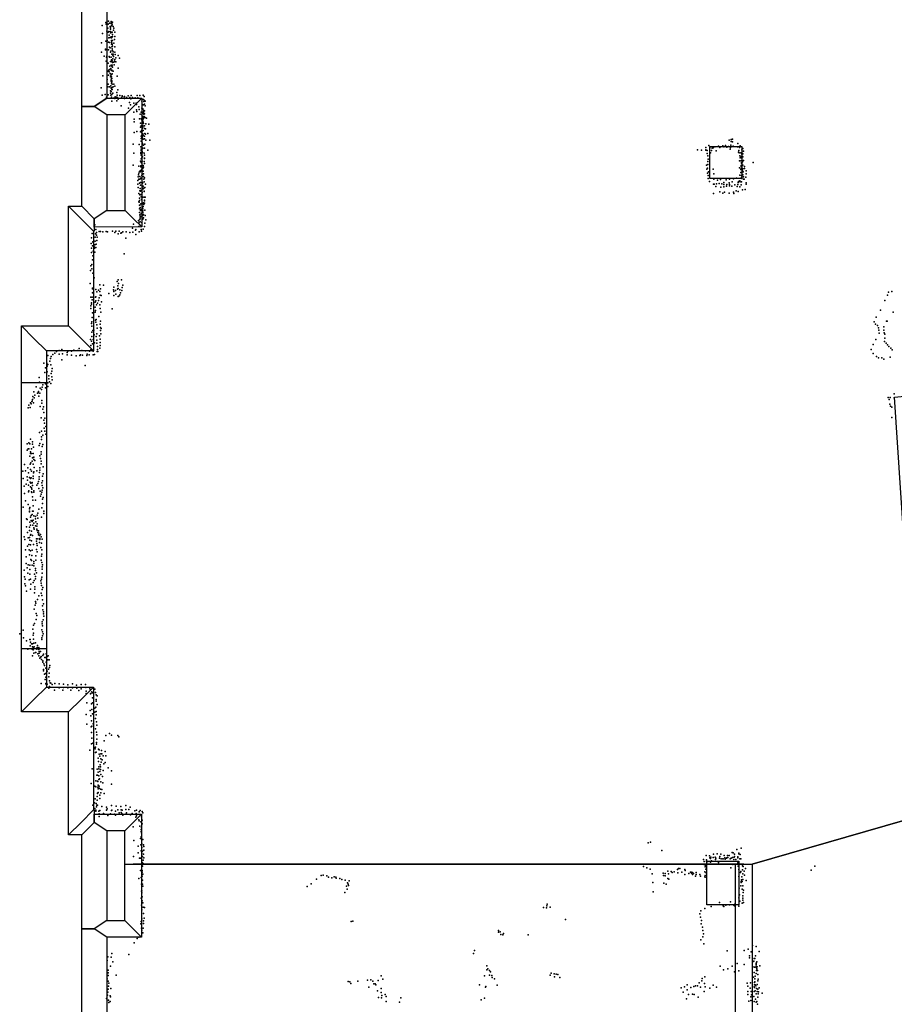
# Model space of a CAD drawing. Extents: x 6875 to 21635, y -14011 to 21863.
# Tile 9 of 16: x 6875 to 13182, y 6027 to 13128. Entities that reach past the tile are written whole.
import ezdxf

# ---------------------------------------------------------------- set-up
doc = ezdxf.new("R2010")
doc.units = 0
for name, color, linetype in [('DOORS', 7, 'continuous'), ('P', 9, 'continuous'), ('ROOMS', 1, 'continuous'), ('WALLS', 3, 'continuous')]:
    doc.layers.add(name, color=color, linetype=linetype)

msp = doc.modelspace()

# ---------------------------------------------------------------- linework, layer by layer
at = {"layer": 'DOORS'}
msp.add_lwpolyline([(6888.1, 8590.4), (6888.1, 10510.4), (7068.1, 10510.4), (7068.1, 8590.4), (6888.1, 8590.4)], dxfattribs=at)
at = {"layer": 'P'}
for p in [(7469, 13086), (7497, 13107), (7498, 13097), (7510, 13068), (7514, 13096), (7515, 13117), (7523, 13102), (7527, 13078), (7531, 13070), (7535, 13114), (7535, 13111), (7535, 13101), (7536, 13084), (7540, 13101), (7542, 13091), (7545, 13111), (7548, 13080), (7555, 13067), (7471, 13028), (7503, 13045), (7514, 13039), (7519, 13042), (7519, 12998), (7521, 13016), (7527, 13000), (7529, 13033), (7530, 13059), (7530, 13042), (7534, 13005), (7536, 13035), (7536, 12998), (7539, 12999), (7543, 13039), (7544, 13008), (7545, 13022), (7551, 13053), (7562, 13037), (7562, 13008), (7466, 12960), (7496, 12973), (7505, 12978), (7515, 12965), (7523, 12963), (7523, 12930), (7527, 12926), (7537, 12979), (7538, 12967), (7538, 12952), (7539, 12959), (7540, 12932), (7542, 12948), (7545, 12979), (7545, 12936), (7554, 12959), (7558, 12985), (7562, 12932), (7465, 12895), (7484, 12865), (7493, 12910), (7495, 12915), (7500, 12859), (7503, 12865), (7515, 12911), (7521, 12862), (7522, 12857), (7529, 12894), (7532, 12900), (7535, 12858), (7540, 12879), (7541, 12918), (7545, 12907), (7545, 12879), (7546, 12873), (7549, 12897), (7550, 12880), (7551, 12862), (7560, 12893), (7563, 12877), (7569, 12854), (7584, 12871), (7498, 12830), (7513, 12815), (7525, 12794), (7530, 12826), (7534, 12800), (7535, 12827), (7537, 12799), (7538, 12838), (7540, 12794), (7541, 12799), (7543, 12831), (7545, 12820), (7545, 12786), (7546, 12846), (7553, 12822), (7556, 12803), (7558, 12828), (7562, 12842), (7569, 12824), (7595, 12851), (7474, 12723), (7510, 12757), (7516, 12729), (7517, 12763), (7520, 12752), (7522, 12768), (7527, 12741), (7529, 12715), (7532, 12724), (7532, 12718), (7533, 12777), (7534, 12763), (7534, 12733), (7537, 12717), (7540, 12765), (7540, 12735), (7542, 12759), (7543, 12737), (7548, 12757), (7579, 12720), (7584, 12778), (7507, 12697), (7511, 12643), (7514, 12663), (7522, 12645), (7532, 12650), (7534, 12689), (7535, 12700), (7535, 12685), (7538, 12671), (7539, 12679), (7540, 12703), (7540, 12687), (7541, 12662), (7549, 12644), (7555, 12662), (7562, 12649), (7462, 12636), (7470, 12584), (7492, 12588), (7500, 12570), (7513, 12586), (7529, 12614), (7530, 12598), (7533, 12584), (7534, 12635), (7534, 12611), (7535, 12637), (7539, 12624), (7539, 12588), (7541, 12639), (7543, 12624), (7546, 12599), (7563, 12571), (7573, 12570), (7576, 12602), (7577, 12583), (7583, 12622), (7598, 12582), (7613, 12578), (7614, 12574), (7629, 12571), (7631, 12575), (7658, 12580), (7680, 12581), (7721, 12581), (7741, 12581), (7765, 12583), (7773, 12575), (7536, 12569), (7540, 12540), (7551, 12561), (7558, 12562), (7561, 12560), (7576, 12543), (7581, 12566), (7584, 12554), (7606, 12508), (7608, 12564), (7631, 12560), (7645, 12567), (7667, 12531), (7669, 12568), (7675, 12513), (7677, 12557), (7688, 12567), (7697, 12527), (7707, 12564), (7714, 12525), (7718, 12516), (7727, 12564), (7733, 12499), (7757, 12541), (7763, 12515), (7767, 12552), (7768, 12515), (7770, 12538), (7774, 12520), (7775, 12545), (7779, 12541), (7779, 12508), (7659, 12490), (7699, 12461), (7718, 12479), (7719, 12465), (7736, 12480), (7744, 12447), (7750, 12461), (7755, 12489), (7757, 12443), (7759, 12481), (7759, 12462), (7759, 12432), (7761, 12455), (7763, 12482), (7763, 12456), (7764, 12485), (7767, 12464), (7767, 12431), (7769, 12458), (7771, 12472), (7771, 12447), (7772, 12431), (7774, 12450), (7776, 12470), (7701, 12410), (7701, 12392), (7740, 12414), (7747, 12382), (7750, 12362), (7752, 12413), (7756, 12405), (7758, 12383), (7760, 12423), (7761, 12380), (7763, 12362), (7764, 12405), (7764, 12394), (7764, 12358), (7766, 12389), (7767, 12421), (7767, 12416), (7767, 12380), (7774, 12362), (7781, 12422), (7784, 12376), (7789, 12419), (7806, 12374), (7700, 12314), (7720, 12321), (7746, 12320), (7747, 12352), (7752, 12287), (7754, 12330), (7757, 12313), (7757, 12295), (7758, 12344), (7760, 12353), (7760, 12286), (7761, 12352), (7761, 12327), (7762, 12354), (7763, 12306), (7763, 12304), (7765, 12330), (7766, 12295), (7775, 12343), (7776, 12288), (7777, 12308), (7782, 12341), (7782, 12303), (7799, 12308), (7694, 12231), (7736, 12227), (7750, 12252), (7751, 12271), (7755, 12278), (7756, 12252), (7758, 12265), (7759, 12239), (7759, 12228), (7760, 12233), (7761, 12273), (7761, 12234), (7761, 12226), (7765, 12266), (7768, 12223), (7775, 12268), (7778, 12231), (7785, 12258), (7813, 12259), (11844, 12221), (11914, 12217), (11947, 12218), (11964, 12220), (11991, 12260), (12003, 12223), (12005, 12265), (12006, 12249), (12016, 12266), (12016, 12247), (12021, 12216), (12055, 12236), (12071, 12219), (7698, 12165), (7748, 12170), (7748, 12162), (7749, 12211), (7751, 12184), (7751, 12151), (7752, 12194), (7754, 12155), (7756, 12145), (7757, 12166), (7758, 12202), (7759, 12177), (7760, 12199), (7761, 12170), (7763, 12201), (7772, 12166), (7773, 12166), (7775, 12201), (7776, 12150), (7800, 12188), (11763, 12189), (11793, 12187), (11823, 12190), (11824, 12206), (11824, 12186), (11832, 12164), (11833, 12185), (11838, 12147), (11851, 12204), (11856, 12168), (11863, 12184), (11870, 12201), (11875, 12204), (11887, 12210), (11897, 12183), (11924, 12206), (11954, 12211), (11975, 12209), (11987, 12214), (11999, 12195), (12001, 12207), (12051, 12211), (12059, 12173), (12060, 12185), (12064, 12167), (12066, 12207), (12069, 12145), (12075, 12168), (12082, 12190), (12083, 12159), (12089, 12161), (12090, 12198), (12094, 12181), (7694, 12079), (7747, 12108), (7748, 12074), (7750, 12099), (7752, 12125), (7753, 12106), (7757, 12131), (7757, 12093), (7758, 12108), (7760, 12140), (7766, 12077), (7773, 12106), (7775, 12130), (7775, 12128), (7776, 12090), (11827, 12078), (11837, 12106), (11837, 12084), (11840, 12123), (12065, 12109), (12068, 12111), (12071, 12132), (12072, 12110), (12079, 12141), (12079, 12136), (12079, 12077), (12080, 12132), (12081, 12099), (12081, 12093), (12084, 12113), (12084, 12077), (12088, 12102), (12090, 12138), (12091, 12080), (12096, 12112), (12165, 12098), (7732, 12008), (7734, 12072), (7734, 12021), (7738, 12034), (7743, 12030), (7747, 12040), (7749, 12068), (7752, 12070), (7755, 12035), (7756, 12066), (7756, 12047), (7757, 12049), (7757, 12005), (7761, 12015), (7764, 12056), (7764, 12035), (7766, 12035), (7768, 12017), (7769, 12065), (11831, 12049), (11835, 12058), (11836, 12021), (11841, 12005), (11843, 12031), (11875, 12051), (11880, 12017), (12067, 12059), (12068, 12007), (12075, 12047), (12075, 12025), (12077, 12070), (12078, 12055), (12080, 12004), (12085, 12009), (12088, 12050), (12088, 12037), (12088, 12035), (12089, 12008), (12090, 12052), (12093, 12031), (12101, 12056), (12102, 12069), (12114, 12038), (12115, 12017), (7726, 11969), (7726, 11943), (7730, 11995), (7733, 11977), (7738, 11949), (7739, 11977), (7742, 11996), (7746, 11953), (7746, 11935), (7747, 11980), (7749, 11986), (7760, 11954), (7761, 11950), (7769, 11997), (7771, 11979), (7773, 11958), (7774, 11987), (7782, 11943), (11841, 11982), (11849, 11960), (11879, 11942), (11882, 11979), (11884, 11942), (11901, 11945), (11908, 11970), (11920, 11946), (11930, 11976), (11939, 11945), (11953, 11953), (11954, 11939), (11970, 11974), (11975, 11940), (11992, 11952), (11993, 11979), (11993, 11940), (12014, 11958), (12023, 11981), (12032, 11938), (12045, 11986), (12054, 11940), (12056, 11953), (12059, 11960), (12068, 11965), (12071, 11959), (12078, 11938), (12080, 11991), (12080, 11958), (12082, 11983), (12094, 11995), (12095, 11979), (12099, 11979), (12112, 11993), (12115, 11951), (12115, 11941), (7729, 11918), (7735, 11874), (7741, 11894), (7741, 11864), (7744, 11911), (7744, 11865), (7747, 11892), (7748, 11868), (7752, 11895), (7759, 11881), (7760, 11923), (7765, 11928), (7766, 11909), (7771, 11912), (7772, 11891), (7773, 11888), (7777, 11917), (11878, 11875), (11895, 11924), (11923, 11886), (11931, 11921), (11945, 11878), (11952, 11923), (11957, 11884), (11973, 11927), (11992, 11877), (11993, 11930), (12011, 11927), (12023, 11885), (12026, 11875), (12042, 11894), (12049, 11925), (12056, 11888), (12068, 11923), (12088, 11900), (12108, 11903), (7735, 11815), (7737, 11812), (7739, 11841), (7739, 11823), (7740, 11790), (7741, 11790), (7749, 11799), (7751, 11850), (7754, 11831), (7762, 11849), (7763, 11799), (7768, 11808), (7771, 11794), (7773, 11847), (7775, 11821), (7776, 11827), (7776, 11804), (7779, 11847), (7738, 11763), (7739, 11738), (7742, 11720), (7745, 11773), (7747, 11751), (7748, 11758), (7750, 11731), (7752, 11727), (7760, 11769), (7761, 11737), (7762, 11738), (7764, 11765), (7764, 11750), (7765, 11780), (7767, 11722), (7778, 11754), (7416, 11649), (7696, 11653), (7731, 11680), (7733, 11659), (7737, 11667), (7741, 11686), (7743, 11697), (7745, 11712), (7745, 11700), (7745, 11669), (7754, 11708), (7757, 11666), (7763, 11690), (7764, 11717), (7769, 11699), (7778, 11661), (7781, 11717), (7784, 11684), (7397, 11587), (7422, 11584), (7424, 11616), (7429, 11593), (7448, 11601), (7458, 11601), (7474, 11599), (7498, 11600), (7509, 11598), (7544, 11602), (7560, 11593), (7569, 11602), (7584, 11583), (7593, 11602), (7605, 11588), (7610, 11590), (7619, 11598), (7644, 11597), (7670, 11593), (7689, 11625), (7691, 11596), (7711, 11609), (7713, 11615), (7713, 11579), (7734, 11637), (7736, 11597), (7745, 11646), (7750, 11615), (7753, 11604), (7766, 11617), (7774, 11636), (7390, 11513), (7393, 11555), (7402, 11525), (7405, 11522), (7417, 11505), (7419, 11559), (7420, 11531), (7427, 11510), (7429, 11573), (7431, 11535), (7433, 11560), (7641, 11553), (7392, 11480), (7392, 11448), (7401, 11498), (7406, 11458), (7413, 11490), (7415, 11480), (7416, 11452), (7425, 11485), (7628, 11439), (7396, 11363), (7400, 11395), (7403, 11426), (7385, 11320), (7388, 11352), (7395, 11331), (7403, 11299), (7384, 11225), (7411, 11267), (7577, 11240), (7585, 11253), (7587, 11226), (7609, 11251), (7399, 11186), (7400, 11191), (7400, 11157), (7405, 11160), (7424, 11183), (7431, 11165), (7443, 11178), (7454, 11216), (7454, 11167), (7457, 11187), (7479, 11214), (7518, 11153), (7552, 11179), (7553, 11167), (7554, 11199), (7566, 11176), (7581, 11184), (7583, 11208), (7584, 11190), (7598, 11179), (7603, 11159), (7611, 11175), (7614, 11197), (7620, 11214), (13141, 11162), (13164, 11168), (7389, 11128), (7393, 11087), (7398, 11126), (7398, 11108), (7419, 11091), (7421, 11127), (7424, 11100), (7425, 11130), (7425, 11100), (7435, 11084), (7444, 11104), (7449, 11123), (7455, 11141), (7463, 11138), (7466, 11093), (7554, 11138), (7568, 11148), (7585, 11131), (7591, 11134), (7596, 11143), (13114, 11104), (13133, 11141), (7388, 11064), (7389, 11044), (7394, 11077), (7399, 11013), (7419, 11019), (7420, 11055), (7422, 11030), (7428, 11072), (7454, 11071), (7455, 11046), (7459, 11019), (7543, 11043), (13082, 11034), (13174, 11019), (7394, 10937), (7396, 10949), (7397, 10981), (7422, 10962), (7424, 10946), (7426, 10966), (7445, 10987), (7457, 10953), (13038, 10948), (13051, 10982), (13127, 10954), (13130, 10953), (7396, 10918), (7396, 10874), (7402, 10886), (7410, 10889), (7432, 10928), (7433, 10904), (7455, 10932), (7457, 10886), (7458, 10907), (7463, 10902), (13047, 10932), (13062, 10923), (13069, 10906), (13072, 10888), (13073, 10866), (13106, 10890), (13107, 10913), (13109, 10870), (7385, 10821), (7392, 10810), (7395, 10842), (7405, 10822), (7412, 10854), (7414, 10798), (7427, 10842), (7431, 10862), (7431, 10796), (7432, 10817), (7450, 10848), (7455, 10823), (7455, 10801), (7460, 10862), (13048, 10822), (13112, 10808), (13114, 10832), (13115, 10861), (13123, 10796), (7140, 10736), (7160, 10742), (7179, 10750), (7217, 10727), (7222, 10737), (7248, 10738), (7266, 10745), (7295, 10743), (7304, 10756), (7324, 10741), (7350, 10740), (7379, 10737), (7388, 10778), (7389, 10747), (7400, 10790), (7404, 10738), (7433, 10735), (7435, 10771), (7435, 10749), (7438, 10736), (7454, 10759), (7455, 10779), (13015, 10750), (13031, 10786), (13133, 10783), (13143, 10770), (13157, 10760), (13168, 10748), (7077, 10706), (7093, 10665), (7096, 10684), (7103, 10700), (7113, 10714), (7129, 10723), (7160, 10715), (7178, 10676), (7184, 10718), (7218, 10712), (7249, 10709), (7282, 10704), (7308, 10705), (7313, 10712), (7329, 10709), (7358, 10707), (7361, 10716), (7375, 10710), (7405, 10711), (7415, 10713), (13031, 10721), (13055, 10700), (13068, 10690), (13092, 10689), (13107, 10679), (13152, 10695), (7048, 10650), (7057, 10584), (7060, 10617), (7070, 10652), (7072, 10630), (7072, 10589), (7079, 10642), (7100, 10639), (7106, 10594), (7109, 10613), (7346, 10633), (7015, 10548), (7017, 10514), (7084, 10560), (7086, 10538), (7090, 10515), (7102, 10576), (7107, 10552), (7109, 10530), (6977, 10444), (6994, 10479), (7010, 10446), (7023, 10471), (7032, 10462), (7038, 10478), (7042, 10495), (7061, 10473), (7062, 10502), (7078, 10482), (7079, 10510), (7099, 10503), (6962, 10374), (6964, 10376), (6968, 10389), (6969, 10410), (6980, 10401), (6984, 10419), (7004, 10435), (7008, 10438), (7014, 10413), (7021, 10435), (7035, 10381), (13139, 10402), (13145, 10389), (13152, 10404), (13181, 10400), (13182, 10430), (6936, 10329), (6940, 10349), (6950, 10330), (6954, 10365), (6957, 10358), (6975, 10364), (7022, 10339), (7035, 10362), (7041, 10319), (7046, 10335), (13149, 10355), (13150, 10355), (13156, 10340), (13165, 10333), (7031, 10257), (7048, 10240), (7049, 10295), (7056, 10254), (13165, 10260), (7032, 10161), (7052, 10182), (7054, 10218), (7056, 10160), (7063, 10193), (6954, 10103), (7017, 10151), (7033, 10119), (7033, 10100), (7042, 10132), (7063, 10139), (6928, 10070), (6930, 10023), (6936, 10032), (6940, 10034), (6941, 10076), (6949, 10068), (6960, 10034), (6968, 10084), (6968, 10066), (6974, 10046), (7016, 10056), (7021, 10071), (7036, 10049), (7041, 10065), (6949, 9981), (6953, 10011), (6953, 10000), (6959, 9999), (6965, 9943), (6967, 9968), (6971, 9971), (6973, 10000), (6976, 9973), (6976, 9955), (6983, 9949), (7020, 9983), (7024, 9963), (7029, 9943), (7030, 10012), (7030, 9995), (6897, 9873), (6909, 9919), (6918, 9874), (6934, 9895), (6950, 9922), (6953, 9885), (6955, 9932), (6973, 9922), (6980, 9899), (6998, 9875), (7020, 9879), (7021, 9896), (7031, 9925), (7045, 9902), (6901, 9819), (6928, 9830), (6931, 9807), (6938, 9861), (6938, 9860), (6945, 9827), (6954, 9818), (6958, 9824), (6960, 9871), (6972, 9818), (6973, 9835), (6975, 9860), (6978, 9866), (7015, 9830), (7016, 9813), (7018, 9863), (7039, 9837), (7039, 9803), (7044, 9852), (6908, 9763), (6921, 9778), (6938, 9772), (6940, 9730), (6950, 9793), (6954, 9760), (6956, 9785), (6959, 9751), (6963, 9743), (6964, 9787), (6965, 9790), (6967, 9769), (6976, 9730), (6999, 9770), (7006, 9783), (7011, 9798), (7013, 9747), (7035, 9788), (7037, 9769), (7038, 9735), (7041, 9752), (6910, 9711), (6917, 9658), (6939, 9723), (6959, 9722), (6962, 9719), (6968, 9687), (6970, 9662), (6977, 9720), (6990, 9663), (7022, 9727), (7024, 9692), (7029, 9707), (7035, 9720), (7039, 9671), (7044, 9683), (6900, 9613), (6936, 9632), (6945, 9600), (6947, 9610), (6972, 9621), (7014, 9599), (7034, 9607), (7039, 9638), (6924, 9529), (6928, 9524), (6945, 9584), (6946, 9579), (6954, 9541), (6957, 9552), (6958, 9517), (6964, 9560), (6968, 9584), (6971, 9584), (6972, 9519), (6977, 9549), (6990, 9544), (6990, 9528), (7002, 9555), (7006, 9569), (7006, 9534), (7033, 9541), (7049, 9567), (7050, 9583), (6924, 9471), (6946, 9469), (6946, 9445), (6947, 9505), (6953, 9482), (6964, 9508), (6965, 9513), (6969, 9483), (6978, 9496), (6978, 9464), (6979, 9453), (6990, 9478), (6991, 9506), (6999, 9476), (6999, 9453), (7000, 9445), (7002, 9491), (6907, 9398), (6912, 9380), (6931, 9430), (6937, 9392), (6945, 9393), (6948, 9375), (6952, 9411), (6955, 9414), (6961, 9440), (6968, 9409), (6995, 9383), (7005, 9385), (7006, 9430), (7010, 9442), (7010, 9412), (7013, 9425), (7013, 9424), (7017, 9407), (7020, 9386), (7020, 9379), (7025, 9416), (7031, 9398), (7037, 9382), (6916, 9305), (6931, 9332), (6942, 9342), (6944, 9304), (6952, 9341), (6961, 9370), (6975, 9342), (6995, 9368), (6997, 9306), (6999, 9351), (7000, 9336), (7019, 9358), (7028, 9322), (7033, 9352), (7034, 9305), (6921, 9253), (6946, 9269), (6954, 9297), (6955, 9235), (6962, 9263), (6965, 9301), (6992, 9261), (7002, 9289), (7032, 9260), (7034, 9274), (6921, 9205), (6930, 9175), (6937, 9196), (6947, 9163), (6948, 9194), (6961, 9227), (6966, 9193), (6976, 9220), (6976, 9205), (6977, 9189), (6989, 9171), (6992, 9231), (7029, 9230), (7035, 9212), (7036, 9182), (7036, 9166), (7039, 9197), (6908, 9158), (6909, 9109), (6914, 9093), (6933, 9136), (6947, 9128), (6954, 9093), (6981, 9128), (6988, 9096), (6990, 9156), (6990, 9111), (6997, 9139), (7032, 9093), (7035, 9107), (7037, 9136), (6912, 9060), (6918, 9045), (6943, 9089), (6952, 9022), (6956, 9058), (6973, 9070), (6979, 9084), (6984, 9038), (6985, 9022), (7028, 9080), (7029, 9065), (7033, 9048), (7041, 9032), (6925, 9006), (6981, 8994), (7012, 8973), (7030, 8991), (7034, 8974), (7036, 9018), (6980, 8877), (6986, 8905), (6988, 8933), (6992, 8919), (7003, 8946), (7039, 8901), (7040, 8945), (7046, 8914), (6994, 8846), (6999, 8831), (7042, 8871), (7046, 8857), (7046, 8842), (7048, 8827), (6975, 8761), (6981, 8774), (6993, 8802), (7037, 8771), (7038, 8785), (7039, 8756), (7044, 8800), (6875, 8699), (6901, 8725), (6903, 8669), (6970, 8733), (6972, 8689), (6974, 8704), (7035, 8728), (7035, 8671), (7039, 8714), (7040, 8685), (7044, 8699), (6924, 8647), (6948, 8658), (6950, 8658), (6951, 8612), (6952, 8639), (6961, 8626), (6967, 8605), (6968, 8627), (6974, 8660), (6974, 8595), (6977, 8631), (6980, 8604), (6989, 8633), (7002, 8600), (7003, 8614), (7014, 8600), (7035, 8657), (6934, 8589), (6964, 8587), (6968, 8540), (6973, 8583), (6977, 8559), (6988, 8564), (6992, 8564), (6993, 8592), (6999, 8588), (7006, 8555), (7014, 8586), (7014, 8540), (7016, 8572), (7016, 8559), (7021, 8524), (7024, 8571), (7024, 8527), (7029, 8536), (7043, 8543), (7047, 8551), (7056, 8528), (7062, 8528), (7067, 8555), (7073, 8534), (7080, 8540), (7033, 8513), (7042, 8503), (7043, 8494), (7049, 8483), (7053, 8470), (7067, 8494), (7067, 8454), (7078, 8512), (7088, 8512), (7089, 8457), (7093, 8470), (7047, 8442), (7047, 8431), (7055, 8408), (7061, 8412), (7063, 8450), (7064, 8387), (7072, 8429), (7083, 8443), (7086, 8388), (7088, 8415), (7030, 8340), (7059, 8369), (7064, 8341), (7066, 8334), (7072, 8335), (7089, 8318), (7091, 8359), (7095, 8346), (7099, 8344), (7109, 8333), (7129, 8340), (7159, 8337), (7159, 8310), (7191, 8335), (7192, 8312), (7222, 8332), (7223, 8309), (7256, 8338), (7256, 8310), (7284, 8328), (7318, 8333), (7350, 8333), (7352, 8311), (7085, 8306), (7126, 8293), (7186, 8292), (7244, 8292), (7287, 8306), (7302, 8291), (7318, 8302), (7355, 8286), (7355, 8269), (7381, 8302), (7385, 8267), (7388, 8269), (7396, 8281), (7399, 8273), (7416, 8300), (7422, 8275), (7426, 8258), (7433, 8251), (7358, 8200), (7394, 8193), (7399, 8237), (7401, 8201), (7423, 8170), (7426, 8226), (7427, 8214), (7434, 8190), (7355, 8117), (7384, 8145), (7388, 8108), (7395, 8153), (7401, 8122), (7405, 8120), (7418, 8163), (7418, 8133), (7426, 8139), (7426, 8115), (7359, 8048), (7390, 8027), (7393, 8071), (7396, 8032), (7404, 8050), (7422, 8089), (7430, 8065), (7432, 8041), (7392, 7987), (7422, 8014), (7428, 7990), (7432, 7971), (7496, 7966), (7523, 7979), (7536, 7968), (7582, 7966), (7591, 7956), (7392, 7905), (7396, 7947), (7402, 7910), (7428, 7915), (7428, 7902), (7431, 7940), (7485, 7928), (7382, 7860), (7413, 7879), (7416, 7874), (7420, 7870), (7421, 7882), (7422, 7843), (7426, 7844), (7443, 7866), (7448, 7861), (7448, 7830), (7454, 7817), (7461, 7832), (7465, 7858), (7467, 7832), (7477, 7819), (7492, 7850), (7496, 7818), (7442, 7803), (7443, 7777), (7455, 7754), (7460, 7798), (7463, 7773), (7469, 7791), (7481, 7761), (7492, 7771), (7398, 7726), (7432, 7680), (7434, 7723), (7437, 7680), (7442, 7700), (7445, 7740), (7445, 7726), (7446, 7675), (7453, 7706), (7457, 7739), (7457, 7721), (7459, 7683), (7476, 7713), (7512, 7733), (7536, 7710), (7391, 7619), (7418, 7599), (7425, 7638), (7437, 7636), (7438, 7633), (7442, 7608), (7445, 7649), (7449, 7601), (7451, 7654), (7459, 7631), (7473, 7669), (7474, 7625), (7536, 7615), (7424, 7595), (7435, 7550), (7435, 7547), (7438, 7592), (7440, 7581), (7441, 7555), (7447, 7585), (7453, 7536), (7457, 7578), (7459, 7552), (7467, 7577), (7484, 7547), (7403, 7462), (7415, 7480), (7420, 7509), (7427, 7476), (7431, 7463), (7433, 7526), (7433, 7499), (7435, 7462), (7453, 7510), (7538, 7461), (7641, 7460), (7414, 7398), (7416, 7439), (7425, 7428), (7425, 7420), (7430, 7451), (7446, 7419), (7448, 7401), (7454, 7424), (7467, 7454), (7480, 7402), (7485, 7399), (7500, 7449), (7500, 7427), (7505, 7437), (7510, 7389), (7530, 7401), (7531, 7400), (7536, 7425), (7539, 7427), (7558, 7397), (7566, 7391), (7567, 7420), (7570, 7455), (7582, 7429), (7592, 7407), (7605, 7453), (7606, 7430), (7607, 7409), (7611, 7403), (7613, 7427), (7620, 7391), (7641, 7432), (7642, 7401), (7645, 7407), (7661, 7431), (7671, 7449), (7674, 7393), (7685, 7398), (7687, 7404), (7688, 7398), (7706, 7422), (7715, 7402), (7717, 7386), (7718, 7427), (7736, 7414), (7744, 7425), (7759, 7418), (7762, 7407), (7447, 7381), (7713, 7377), (7734, 7356), (7736, 7351), (7748, 7343), (7754, 7378), (7758, 7355), (7758, 7329), (7693, 7306), (7742, 7311), (7751, 7287), (7752, 7272), (7754, 7301), (7754, 7263), (7697, 7209), (7746, 7222), (7748, 7176), (7751, 7234), (7757, 7185), (7763, 7215), (7768, 7178), (11407, 7191), (11423, 7196), (7729, 7120), (7730, 7168), (7752, 7133), (7755, 7116), (7756, 7157), (7760, 7132), (7769, 7110), (7771, 7165), (7771, 7139), (11506, 7136), (11879, 7109), (11906, 7111), (11932, 7109), (12012, 7121), (12020, 7120), (12030, 7109), (12047, 7144), (12061, 7112), (12062, 7117), (12072, 7108), (12079, 7153), (7696, 7093), (7738, 7081), (7747, 7080), (7758, 7044), (7759, 7050), (7759, 7035), (7760, 7092), (7765, 7067), (7766, 7042), (7770, 7084), (11807, 7072), (11811, 7057), (11811, 7034), (11825, 7099), (11827, 7069), (11828, 7067), (11828, 7056), (11837, 7056), (11850, 7098), (11852, 7082), (11858, 7079), (11858, 7051), (11859, 7088), (11864, 7062), (11877, 7085), (11890, 7088), (11894, 7071), (11896, 7081), (11896, 7080), (11914, 7050), (11922, 7080), (11924, 7093), (11934, 7076), (11947, 7076), (11948, 7077), (11955, 7101), (11960, 7084), (11963, 7074), (11973, 7081), (11975, 7084), (11980, 7101), (11983, 7086), (11991, 7100), (11998, 7076), (12006, 7081), (12015, 7085), (12019, 7034), (12024, 7070), (12027, 7089), (12030, 7092), (12039, 7072), (12053, 7083), (12054, 7091), (12054, 7047), (12068, 7075), (12076, 7076), (7747, 6992), (7755, 6992), (7758, 6992), (7759, 6979), (7761, 7022), (7762, 6966), (11373, 7020), (11398, 7011), (11422, 7001), (11437, 6968), (11515, 6972), (11531, 6969), (11548, 6988), (11555, 6968), (11574, 6984), (11581, 6977), (11596, 6983), (11620, 6998), (11621, 6974), (11625, 7005), (11635, 7007), (11649, 6979), (11671, 6963), (11672, 7000), (11675, 6992), (11701, 6969), (11712, 6980), (11717, 6979), (11721, 6972), (11726, 6963), (11728, 6977), (11735, 6969), (11754, 6977), (11754, 6964), (11780, 6964), (11816, 6983), (11818, 7017), (11820, 7027), (11822, 7002), (11825, 6974), (11827, 7027), (12004, 7011), (12056, 7024), (12060, 7000), (12074, 6977), (12076, 6985), (12087, 6997), (12088, 7026), (12090, 6968), (12093, 7021), (12099, 6986), (12109, 7006), (12584, 6995), (12609, 7024), (7734, 6934), (7752, 6941), (7753, 6892), (7759, 6950), (7760, 6892), (7761, 6922), (8976, 6895), (9016, 6929), (9049, 6956), (9063, 6959), (9089, 6953), (9102, 6944), (9127, 6938), (9144, 6947), (9155, 6943), (9157, 6937), (9184, 6934), (9197, 6928), (9223, 6922), (9238, 6903), (9244, 6894), (9250, 6916), (11441, 6905), (11518, 6955), (11521, 6901), (11531, 6954), (11537, 6892), (11549, 6934), (11557, 6929), (11749, 6952), (11784, 6951), (11815, 6947), (11818, 6956), (11819, 6944), (12062, 6948), (12077, 6913), (12077, 6904), (12081, 6925), (12084, 6946), (12085, 6912), (12089, 6928), (12101, 6958), (12113, 6920), (7754, 6843), (7756, 6845), (7756, 6830), (7762, 6879), (8949, 6877), (9219, 6832), (9231, 6879), (9236, 6856), (9247, 6884), (11444, 6837), (12064, 6865), (12076, 6881), (12086, 6856), (12091, 6880), (12092, 6832), (12094, 6850), (7752, 6791), (7759, 6802), (7759, 6772), (7764, 6758), (10680, 6749), (11922, 6762), (12000, 6765), (12032, 6749), (12060, 6795), (12062, 6747), (12065, 6816), (12069, 6770), (12085, 6755), (12089, 6792), (12089, 6777), (12091, 6810), (12094, 6761), (7754, 6742), (7757, 6707), (7765, 6728), (7767, 6682), (7776, 6726), (10652, 6726), (10675, 6722), (10676, 6736), (10701, 6727), (11780, 6680), (11788, 6702), (11817, 6718), (11862, 6731), (11949, 6738), (11953, 6733), (11967, 6741), (11994, 6744), (12024, 6741), (12029, 6738), (12060, 6735), (7749, 6606), (7752, 6625), (7755, 6643), (7768, 6610), (7769, 6628), (7773, 6647), (9265, 6623), (9277, 6626), (10811, 6639), (11785, 6655), (11789, 6607), (11793, 6630), (7754, 6576), (7756, 6561), (7764, 6541), (7765, 6576), (10327, 6547), (10328, 6560), (10339, 6549), (10364, 6538), (11798, 6582), (11802, 6559), (11806, 6534), (7701, 6469), (7721, 6502), (7734, 6511), (10345, 6529), (10360, 6527), (10541, 6528), (11787, 6491), (11802, 6513), (11809, 6464), (7539, 6393), (10148, 6393), (10156, 6414), (11978, 6413), (12099, 6415), (12129, 6424), (12151, 6404), (12160, 6450), (12187, 6443), (12207, 6408), (7505, 6342), (7511, 6369), (7534, 6366), (7547, 6334), (7661, 6387), (12049, 6322), (12138, 6362), (12139, 6376), (12159, 6331), (12169, 6337), (12172, 6358), (12176, 6357), (12182, 6377), (12185, 6323), (12192, 6333), (7512, 6253), (7514, 6273), (7529, 6301), (10243, 6275), (10245, 6303), (10251, 6282), (10262, 6270), (10270, 6262), (10707, 6251), (11927, 6301), (11951, 6275), (11981, 6282), (12014, 6302), (12029, 6262), (12061, 6269), (12100, 6313), (12162, 6296), (12171, 6256), (12173, 6294), (12185, 6319), (12185, 6312), (12186, 6300), (12186, 6292), (12188, 6270), (12188, 6270), (12191, 6282), (12193, 6296), (12196, 6270), (12213, 6305), (7507, 6211), (7512, 6234), (7512, 6194), (7570, 6237), (9245, 6192), (9255, 6189), (9314, 6193), (9384, 6200), (9407, 6204), (9422, 6194), (9459, 6198), (9481, 6231), (9494, 6208), (10227, 6232), (10264, 6237), (10279, 6234), (10283, 6219), (10299, 6211), (10701, 6238), (10729, 6247), (10733, 6224), (10745, 6244), (10755, 6241), (10770, 6220), (11776, 6182), (11794, 6196), (11797, 6212), (11817, 6224), (12121, 6180), (12145, 6182), (12168, 6223), (12174, 6185), (12177, 6210), (12177, 6188), (12180, 6230), (12185, 6249), (12198, 6242), (12198, 6195), (12201, 6207), (7509, 6133), (7510, 6114), (7512, 6135), (7516, 6158), (7517, 6178), (7533, 6141), (9262, 6177), (9392, 6151), (9429, 6174), (9439, 6174), (9443, 6167), (9455, 6125), (9482, 6141), (9483, 6112), (10191, 6167), (10235, 6150), (10237, 6156), (10319, 6164), (11646, 6146), (11659, 6114), (11670, 6153), (11688, 6166), (11689, 6131), (11714, 6149), (11737, 6156), (11748, 6161), (11762, 6160), (11784, 6150), (11812, 6119), (11814, 6176), (11818, 6152), (11853, 6144), (11875, 6165), (11900, 6151), (12125, 6158), (12126, 6119), (12144, 6144), (12149, 6119), (12171, 6118), (12172, 6152), (12173, 6147), (12175, 6168), (12179, 6166), (12179, 6125), (12184, 6161), (12188, 6141), (12194, 6170), (12194, 6120), (12198, 6135), (12202, 6116), (12208, 6145), (12229, 6108), (7502, 6069), (7509, 6093), (7516, 6057), (7519, 6039), (7527, 6046), (7528, 6088), (7529, 6080), (9463, 6075), (9484, 6073), (9486, 6089), (9511, 6098), (9517, 6048), (9518, 6083), (9615, 6041), (9624, 6073), (10204, 6059), (10228, 6070), (11684, 6065), (11698, 6098), (11726, 6099), (11740, 6097), (11768, 6078), (12127, 6098), (12134, 6049), (12147, 6080), (12147, 6054), (12152, 6096), (12169, 6083), (12172, 6048), (12181, 6063), (12186, 6041), (12187, 6103), (12190, 6047), (12198, 6079), (12201, 6103), (12196, 6027)]:
    msp.add_point(p, dxfattribs=at)
at = {"layer": 'ROOMS'}
for points in [[(7502.3, 15948.8), (7502.3, 12562), (7755, 12562.1), (7755, 11633.1), (7411.8, 11632.1), (7411.6, 11602.1), (7407.4, 11602.2), (7407.4, 10739.8), (7068.1, 10739.8), (7068.1, 8315.2), (7407.4, 8315.2), (7407.4, 7428.3), (7412.3, 7428.3), (7412.3, 7398.3), (7752.8, 7398.3), (7752.8, 7036.5), (12036.5, 7036.5), (12156.5, 7036.5), (13383.4, 7391.2), (13182.8, 10405.8), (16557.6, 10750)], [(7502.3, 12442), (7502.3, 11752.4), (7502.3, 11752.4), (7635, 11752.8), (7635, 12442.1), (7502.3, 12442)], [(19443.5, 6895), (16557.6, 6895), (16501.6, 6844.1), (16501.6, 6741.8), (16134, 6741.8), (13383.4, 7391.2), (12156.5, 7036.5), (12156.5, 2267.9), (14463.9, 2267.9), (14463.9, 4098.1), (16578.5, 4098.1), (16578.5, 2379.7), (16577.7, 2379.7), (16577.7, 916), (18053, 916), (18053, 2406.3), (18053, 4121.5), (20523, 4121.5), (21001.2, 4121.5), (21001.2, 5585.8), (20605.2, 5585.8), (20605.2, 6895), (19443.5, 6895)], [(7502.3, 7278.3), (7502.3, 6631.4), (7632.8, 6631.4), (7632.8, 7036.5), (7632.8, 7278.3), (7502.3, 7278.3)], [(7502.3, 6511.4), (7502.3, 2267.9), (12036.5, 2267.9), (12036.5, 7036.5), (7752.8, 7036.5), (7752.8, 6511.4), (7502.3, 6511.4)]]:
    msp.add_lwpolyline(points, dxfattribs=at)
at = {"layer": 'WALLS'}
for points in [[(7502.3, 15948.8), (7502.3, 12562), (7412.3, 12502), (7322.3, 12502), (7322.3, 16008.7), (7412.3, 16008.7)], [(7502.3, 12442), (7502.3, 11752.4), (7412.3, 11692.1), (7322.3, 11782.9), (7322.3, 12502), (7412.3, 12502)], [(7635, 12442.1), (7502.3, 12442), (7412.3, 12502), (7502.3, 12562), (7755, 12562.1), (7695, 12502.1)], [(7635, 11752.8), (7635, 12442.1), (7695, 12502.1), (7755, 12562.1), (7755, 11633.1), (7695, 11692.9)], [(11851.7, 12213.2), (12081.7, 12213.2), (12081.7, 11983.2), (11851.7, 11983.2), (11851.7, 12213.2)], [(7227.4, 10919.8), (7227.4, 11783.7), (7317.4, 11692.9), (7407.4, 11602.2), (7407.4, 10739.8), (7317.4, 10829.8)], [(7227.4, 11783.7), (7322.3, 11782.9), (7412.3, 11692.1), (7411.6, 11602.1), (7407.4, 11602.2), (7317.4, 11692.9)], [(7502.3, 11752.4), (7635, 11752.8), (7695, 11692.9), (7755, 11633.1), (7411.8, 11632.1), (7412.3, 11692.1)], [(6888.1, 8135.2), (6888.1, 10919.8), (6978.1, 10829.8), (7068.1, 10739.8), (7068.1, 8315.2), (6978.1, 8225.2)], [(6888.1, 10919.8), (7227.4, 10919.8), (7317.4, 10829.8), (7407.4, 10739.8), (7068.1, 10739.8), (6978.1, 10829.8)], [(7227.4, 8135.2), (6888.1, 8135.2), (6978.1, 8225.2), (7068.1, 8315.2), (7407.4, 8315.2), (7317.4, 8225.2)], [(7227.4, 7248.3), (7227.4, 8135.2), (7317.4, 8225.2), (7407.4, 8315.2), (7407.4, 7428.3), (7317.4, 7338.3)], [(7322.3, 7248.3), (7227.4, 7248.3), (7317.4, 7338.3), (7407.4, 7428.3), (7412.3, 7428.3), (7412.3, 7338.3)], [(7632.8, 7278.3), (7502.3, 7278.3), (7412.3, 7338.3), (7412.3, 7398.3), (7752.8, 7398.3), (7692.8, 7338.3)], [(7632.8, 7036.5), (7632.8, 7278.3), (7692.8, 7338.3), (7752.8, 7398.3), (7752.8, 7036.5), (7692.8, 7036.5)], [(12096.5, 7036.5), (12156.5, 7036.5), (13383.4, 7391.2)], [(7502.3, 7278.3), (7502.3, 6631.4), (7412.3, 6571.4), (7322.3, 6571.4), (7322.3, 7248.3), (7412.3, 7338.3)], [(7632.8, 6631.4), (7632.8, 7036.5), (7692.8, 7036.5), (7752.8, 7036.5), (7752.8, 6511.4), (7692.8, 6571.4)], [(12096.5, 7036.5), (12036.5, 7036.5), (7752.8, 7036.5), (7692.8, 7036.5)], [(11830.5, 7059.1), (12060.5, 7059.1), (12060.5, 6744.3), (11830.5, 6744.3), (11830.5, 7059.1)], [(12156.5, 7036.5), (12156.5, 2267.9), (12096.5, 2207.9), (12036.5, 2267.9), (12036.5, 7036.5), (12096.5, 7036.5)], [(7502.3, 6631.4), (7632.8, 6631.4), (7692.8, 6571.4), (7752.8, 6511.4), (7502.3, 6511.4), (7412.3, 6571.4)], [(7502.3, 6511.4), (7502.3, 2267.9), (7412.3, 2207.9), (7322.3, 2207.9), (7322.3, 6571.4), (7412.3, 6571.4)]]:
    msp.add_lwpolyline(points, dxfattribs=at)

doc.saveas('drawing.dxf')
